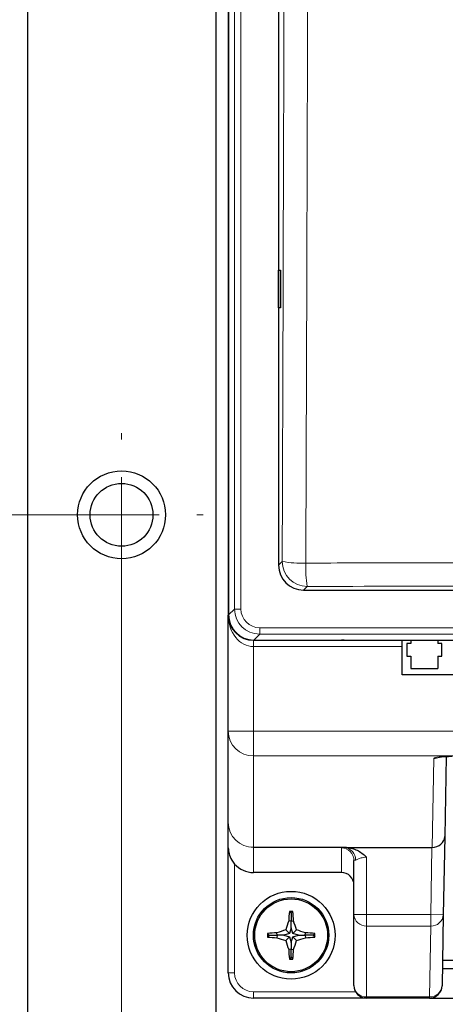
# Model space of a CAD drawing. Header units: millimetres. Extents: x 5 to 418, y 2 to 292.
# Tile 3 of 38: x 96 to 113, y 100 to 139. Entities that reach past the tile are written whole.
import ezdxf

# ---------------------------------------------------------------- set-up
doc = ezdxf.new("R2010")
doc.units = ezdxf.units.MM
doc.styles.add('SLDTEXTSTYLE0', font='TXT', dxfattribs={"width": 0.605})
doc.dimstyles.new('SLDDIMSTYLE0', dxfattribs={"dimtxt": 3.5, "dimasz": 3.5, "dimexe": 0, "dimexo": 0.0625, "dimgap": 0.875, "dimtad": 1, "dimlfac": 2, "dimrnd": 1e-09, "dimzin": 12, "dimdsep": 46, "dimtxsty": 'SLDTEXTSTYLE0', "dimsah": 1, "dimcen": 0.09, "dimadec": 0, "dimazin": 3, "dimtfac": 1, "dimtofl": 0, "dimtmove": 0, "dimatfit": 3, "dimfxl": 1, "dimfrac": 2, "dimtolj": 1, "dimtzin": 12, "dimarcsym": 0})

# ---------------------------------------------------------------- blocks, each defined once
blk = doc.blocks.new('_D')
at = {"color": 7, "linetype": 'Continuous', "lineweight": 0}
for p, q in [((100.328, 119.002), (100.328, 70.18)), ((172.828, 119.002), (172.828, 70.18)), ((100.328, 71.18), (172.828, 71.18))]:
    blk.add_line(p, q, dxfattribs=at)
at = {"color": 7, "linetype": 'Continuous', "lineweight": 18}
for points in [[(100.328, 71.18), (103.828, 70.72), (103.828, 71.64)], [(172.828, 71.18), (169.328, 71.64), (169.328, 70.72)]]:
    blk.add_solid(points, dxfattribs=at)
at = {"color": 7, "linetype": 'Continuous', "lineweight": 18, "insert": (132.568, 75.692), "char_height": 3.5, "attachment_point": 1, "style": 'SLDTEXTSTYLE0'}
blk.add_mtext('145', dxfattribs=at)
blk = doc.blocks.new('_D_2')
at = {"color": 7, "linetype": 'Continuous', "lineweight": 0}
for p, q in [((97.078, 119.002), (52.248, 119.002)), ((53.248, 87.502), (53.248, 119.002)), ((133.328, 87.502), (52.248, 87.502))]:
    blk.add_line(p, q, dxfattribs=at)
at = {"color": 7, "linetype": 'Continuous', "lineweight": 18}
for points in [[(53.248, 119.002), (52.788, 115.502), (53.708, 115.502)], [(53.248, 87.502), (53.708, 91.002), (52.788, 91.002)]]:
    blk.add_solid(points, dxfattribs=at)
at = {"color": 7, "linetype": 'Continuous', "lineweight": 18, "insert": (48.736, 100.578), "char_height": 3.5, "attachment_point": 1, "rotation": 90, "style": 'SLDTEXTSTYLE0'}
blk.add_mtext('63', dxfattribs=at)
blk = doc.blocks.new('_D_3')
at = {"color": 7, "linetype": 'Continuous', "lineweight": 0}
for p, q in [((100.328, 209.002), (52.248, 209.002)), ((53.248, 119.002), (53.248, 209.002)), ((100.328, 119.002), (52.248, 119.002))]:
    blk.add_line(p, q, dxfattribs=at)
at = {"color": 7, "linetype": 'Continuous', "lineweight": 18}
for points in [[(53.248, 209.002), (52.788, 205.502), (53.708, 205.502)], [(53.248, 119.002), (53.708, 122.502), (52.788, 122.502)]]:
    blk.add_solid(points, dxfattribs=at)
at = {"color": 7, "linetype": 'Continuous', "lineweight": 18, "insert": (48.736, 159.991), "char_height": 3.5, "attachment_point": 1, "rotation": 90, "style": 'SLDTEXTSTYLE0'}
blk.add_mtext('180', dxfattribs=at)
blk = doc.blocks.new('SW_CENTERMARKSYMBOL_1')
at = {"color": 0, "linetype": 'Continuous', "lineweight": 18}
for p, q in [((0, 3), (0, 3.25)), ((0, 0), (0, 1.5)), ((-3, 0), (-3.25, 0)), ((0, 0), (-1.5, 0)), ((0, 0), (0, -1.5)), ((0, 0), (1.5, 0)), ((3, 0), (3.25, 0)), ((0, -3), (0, -3.25))]:
    blk.add_line(p, q, dxfattribs=at)

msp = doc.modelspace()

# ---------------------------------------------------------------- linework, layer by layer
at = {"color": 7, "linetype": 'Continuous', "lineweight": 25}
for p, q in [((96.578, 244.2518), (96.578, 83.7518)), ((104.078, 235.5018), (104.078, 92.5018)), ((104.578, 222.5018), (104.578, 115.0018)), ((104.5911, 222.5018), (104.5911, 115.0135)), ((106.578, 184.8192), (106.578, 117.0004)), ((106.5807, 128.7518), (106.6567, 128.7532)), ((106.5807, 127.2517), (106.5807, 128.7518)), ((106.6567, 128.7532), (106.6567, 127.2504)), ((106.6567, 127.2504), (106.5807, 127.2517)), ((107.5767, 116.0018), (165.5794, 116.0018)), ((104.578, 110.3872), (104.578, 115.0018)), ((105.578, 114.0018), (109.078, 114.0018)), ((105.5898, 114.0149), (167.5663, 114.0149)), ((109.078, 114.0149), (109.078, 114.0018)), ((109.1871, 114.0018), (109.078, 114.0018)), ((109.1871, 114.0149), (109.1871, 114.0018)), ((109.1871, 114.0018), (111.503, 114.0018)), ((111.503, 112.6268), (111.503, 114.0149)), ((111.8405, 113.8768), (111.678, 113.8768)), ((111.678, 113.8768), (111.678, 113.3768)), ((111.8405, 114.0149), (111.8405, 113.8768)), ((112.9155, 114.0149), (112.9155, 113.8768)), ((113.078, 113.8768), (112.9155, 113.8768)), ((113.078, 113.3768), (113.078, 113.8768)), ((111.678, 113.3768), (111.8405, 113.3768)), ((111.8405, 113.3768), (111.8405, 112.8768)), ((112.9155, 113.3768), (112.9155, 112.8768)), ((112.9155, 113.3768), (113.078, 113.3768)), ((113.7778, 112.6268), (111.503, 112.6268)), ((111.8405, 112.8768), (112.9155, 112.8768)), ((104.578, 106.7491), (104.578, 110.3872)), ((113.246, 109.3757), (113.1903, 106.1858)), ((104.578, 105.7419), (104.578, 106.7491)), ((113.1903, 106.1858), (113.1359, 103.068)), ((104.578, 100.7518), (104.578, 105.7419)), ((109.2725, 105.7518), (112.6827, 105.7518)), ((109.578, 103.0767), (109.578, 105.2296)), ((109.078, 104.7518), (105.578, 104.7518)), ((107.078, 103.1268), (107.0077, 103.1971)), ((107.078, 103.1268), (107.1483, 103.1971)), ((107.078, 102.8077), (106.9815, 102.8217)), ((107.078, 103.1268), (107.078, 102.8077)), ((107.078, 102.8077), (107.1745, 102.8217)), ((107.078, 102.5418), (107.078, 102.8077)), ((109.578, 100.2518), (109.578, 103.0767)), ((113.1359, 103.068), (113.0866, 100.2431)), ((107.0114, 102.3184), (106.864, 102.4659)), ((107.078, 102.5418), (107.0114, 102.3184)), ((107.1446, 102.3184), (107.078, 102.5418)), ((107.1446, 102.3184), (107.2921, 102.4659)), ((106.203, 102.2518), (106.1327, 102.3221)), ((106.203, 102.2518), (106.1327, 102.1815)), ((106.203, 102.2518), (106.5222, 102.2518)), ((106.5222, 102.2518), (106.5081, 102.3483)), ((106.5222, 102.2518), (106.5081, 102.1553)), ((106.788, 102.2518), (106.5222, 102.2518)), ((107.0114, 102.3184), (106.788, 102.2518)), ((106.788, 102.2518), (107.0114, 102.1852)), ((107.0114, 102.1852), (106.864, 102.0377)), ((107.0114, 102.1852), (107.078, 101.9618)), ((107.078, 101.9618), (107.1446, 102.1852)), ((107.3681, 102.2518), (107.1446, 102.3184)), ((107.1446, 102.1852), (107.3681, 102.2518)), ((107.1446, 102.1852), (107.2921, 102.0377)), ((107.3681, 102.2518), (107.6339, 102.2518)), ((107.6339, 102.2518), (107.648, 102.3483)), ((107.6339, 102.2518), (107.648, 102.1553)), ((107.953, 102.2518), (107.6339, 102.2518)), ((107.953, 102.2518), (108.0233, 102.3221)), ((107.953, 102.2518), (108.0233, 102.1815)), ((107.078, 101.6959), (106.9815, 101.6818)), ((107.078, 101.9618), (107.078, 101.6959)), ((107.078, 101.6959), (107.1745, 101.6818)), ((107.078, 101.3768), (107.078, 101.6959)), ((107.078, 101.3768), (107.0077, 101.3065)), ((107.078, 101.3768), (107.1483, 101.3065)), ((113.703, 101.2518), (113.1042, 101.2518)), ((160.0578, 100.9092), (113.0982, 100.9092)), ((110.078, 99.7518), (105.578, 99.7518)), ((112.5867, 99.7518), (110.078, 99.7518)), ((112.5867, 99.7518), (160.5694, 99.7518))]:
    msp.add_line(p, q, dxfattribs=at)
at = {"color": 7, "linetype": 'Continuous', "lineweight": 18}
for p, q in [((104.8277, 115.25), (104.8277, 222.5018)), ((105.0773, 222.5018), (105.0773, 115.25)), ((106.578, 117.0004), (106.7237, 117.1461)), ((107.7223, 116.1474), (107.5767, 116.0018)), ((104.5911, 115.0135), (104.8277, 115.25)), ((104.8277, 115.25), (105.0773, 115.25)), ((105.8263, 114.2514), (105.5898, 114.0149)), ((105.8263, 114.5011), (167.3298, 114.5011)), ((105.8263, 114.2514), (105.8263, 114.5011)), ((167.3298, 114.2514), (105.8263, 114.2514)), ((105.578, 114.0018), (105.578, 113.7518)), ((111.503, 113.7518), (105.578, 113.7518)), ((105.578, 113.7518), (105.578, 110.3872)), ((104.578, 110.3872), (105.578, 110.3872)), ((105.578, 110.3872), (131.828, 110.3872)), ((105.578, 109.3946), (105.578, 110.3872)), ((105.578, 109.3946), (105.578, 105.7565)), ((131.828, 109.3946), (105.578, 109.3946)), ((112.6914, 105.7518), (112.7532, 109.2958)), ((105.578, 105.7565), (109.2774, 105.7565)), ((105.578, 105.7501), (105.578, 105.7565)), ((109.2023, 105.7501), (105.578, 105.7501)), ((105.578, 105.7501), (105.578, 104.7518)), ((109.078, 104.7518), (109.078, 105.7291)), ((109.2023, 105.7501), (109.2774, 105.7565)), ((112.636, 103.0767), (112.6827, 105.7518)), ((110.078, 105.3668), (110.078, 103.0767)), ((104.828, 105.0907), (104.828, 100.7518)), ((110.078, 103.0767), (109.578, 103.0767)), ((110.078, 103.0767), (112.636, 103.0767)), ((110.078, 103.0767), (110.078, 102.6198)), ((112.636, 103.0767), (113.1359, 103.068)), ((112.636, 103.0767), (112.636, 102.6198)), ((112.636, 102.6198), (110.078, 102.6198)), ((110.078, 102.6198), (110.078, 99.7949)), ((112.5867, 99.7949), (112.636, 102.6198)), ((104.578, 100.7518), (104.828, 100.7518)), ((105.578, 100.0018), (109.645, 100.0018)), ((105.578, 99.7518), (105.578, 100.0018)), ((110.078, 99.7949), (112.5867, 99.7949)), ((110.078, 99.7949), (110.078, 99.7518)), ((112.5867, 99.7949), (112.5867, 99.7518))]:
    msp.add_line(p, q, dxfattribs=at)
at = {"color": 7, "linetype": 'Continuous', "lineweight": 25}
for centre, radius in [((100.328, 119.0018), 1.75), ((100.328, 119.0018), 1.25), ((107.078, 102.2518), 1.75), ((107.078, 102.2518), 1.5), ((107.078, 102.2518), 1.45)]:
    msp.add_circle(centre, radius, dxfattribs=at)
at = {"color": 7, "linetype": 'Continuous', "lineweight": 18}
for centre, radius, start, end in [((107.4709, 120.9957), 3.9214, 259.01521, 272.81826), ((107.7255, 117.1493), 1.0018, 180.1836, 269.8164), ((112.0799, 116.8892), 4.4202, 177.53897, 189.65999), ((105.5744, 110.3909), 0.9963, 180.21224, 270.21068), ((112.7534, 109.7986), 0.5028, 269.97407, 295.97215), ((105.5744, 106.7528), 0.9963, 180.21224, 270.21068), ((105.5776, 106.7496), 0.9995, 180.02706, 270.02704), ((109.0783, 105.2293), 0.4998, 0.02706, 90.02704), ((109.1567, 105.2685), 0.4838, 357.87921, 84.59421), ((110.0574, 103.0993), 0.4799, 182.69478, 272.46237), ((112.6578, 103.0984), 0.4791, 267.39443, 356.35775), ((105.578, 100.7518), 0.75, 180, 270), ((110.0574, 100.2743), 0.4799, 182.69478, 272.46237), ((112.6085, 100.2735), 0.4791, 267.39443, 356.35775)]:
    msp.add_arc(centre, radius, start, end, dxfattribs=at)
at = {"color": 7, "linetype": 'Continuous', "lineweight": 25}
for centre, radius, start, end in [((105.578, 115.0018), 1, 180, 270), ((117.1685, 102.2992), 10.2003, 174.94981, 177.0634), ((107.078, 91.664), 11.5333, 89.65081, 90.34919), ((96.9876, 102.2992), 10.2003, 2.9366, 5.05019), ((117.5277, 99.1399), 11.1703, 160.75514, 162.67765), ((96.6284, 99.1399), 11.1703, 17.32235, 19.24486), ((110.1899, 91.8022), 11.1703, 107.32235, 109.24486), ((103.9662, 91.8022), 11.1703, 70.75514, 72.67765), ((117.6658, 102.2518), 11.5333, 179.65081, 180.34919), ((107.0307, 92.1614), 10.2003, 92.9366, 95.05019), ((107.0307, 112.3422), 10.2003, 264.94981, 267.0634), ((110.1899, 112.7014), 11.1703, 250.75514, 252.67765), ((117.5277, 105.3636), 11.1703, 197.32235, 199.24486), ((96.6284, 105.3636), 11.1703, 340.75514, 342.67765), ((103.9662, 112.7014), 11.1703, 287.32235, 289.24486), ((107.1254, 92.1614), 10.2003, 84.94981, 87.0634), ((107.1254, 112.3422), 10.2003, 272.9366, 275.05019), ((96.4903, 102.2518), 11.5333, 359.65081, 0.34919), ((117.1685, 102.2044), 10.2003, 182.9366, 185.05019), ((96.9876, 102.2044), 10.2003, 354.94981, 357.0634), ((107.078, 112.8395), 11.5333, 269.65081, 270.34919), ((105.578, 100.7518), 1, 180, 270), ((110.078, 100.2518), 0.5, 180, 270), ((112.5867, 100.2518), 0.5, 270, 359)]:
    msp.add_arc(centre, radius, start, end, dxfattribs=at)
for centre, major_axis, ratio, start_param, end_param in [((107.5794, 117.0032), (-0.709, -0.709), 0.9972647, 5.4991567, 7.0672139), ((105.5925, 115.0163), (-0.709, -0.709), 0.9972647, 5.4991567, 7.0672139), ((112.6904, 106.1945), (0.4999, -0.0087), 0.8854411, 4.7297139, 6.2831853), ((112.6816, 105.6908), (0.5001, 0.0001), 0.1219321, 1.5513109, 1.5686359), ((105.578, 105.7527), (0, -1.0009), 0.9990562, 5.4351232, 6.2831853), ((109.078, 104.2513), (0, -0.5005), 0.9990562, 1.5707963, 3.1415927)]:
    msp.add_ellipse(centre, major_axis=major_axis, ratio=ratio, start_param=start_param, end_param=end_param, dxfattribs=at)
at = {"color": 7, "linetype": 'Continuous', "lineweight": 18}
for centre, major_axis, ratio, start_param, end_param in [((105.578, 115.0018), (0, 1.25), 0.8, 1.5707963, 3.1415927), ((105.8283, 115.2521), (0.7081, 0.7081), 0.9986286, 2.357564, 3.9256213), ((105.8283, 115.2521), (-0.5318, -0.5318), 0.9972647, 5.4991567, 7.0672139), ((113.4939, 109.2956), (0.7406, 0), 0.1219515, 1.5707963, 3.139464), ((110.078, 105.7291), (1, 0), 0.0434783, 2.6377604, 3.1415927), ((110.078, 105.2296), (0.5, 0), 0.0869565, 2.6377604, 3.1415927)]:
    msp.add_ellipse(centre, major_axis=major_axis, ratio=ratio, start_param=start_param, end_param=end_param, dxfattribs=at)
for points, knots in [([(106.7237, 117.1461), (106.7575, 127.4417), (106.825, 148.037), (106.8601, 168.6618), (106.8777, 178.9763)], [0, 0, 0, 0, 0.49989972, 1, 1, 1, 1]), ([(107.8182, 178.9489), (107.8173, 178.2825), (107.8124, 174.9505), (107.7892, 160.9569), (107.7439, 140.9922), (107.686, 123.7127), (107.6637, 117.079)], [0, 0, 0, 0, 0.03228756, 0.16143818, 0.67806661, 1, 1, 1, 1]), ([(107.6637, 117.079), (108.3293, 117.081), (111.6571, 117.091), (120.3186, 117.1121), (133.6578, 117.1274), (149.6148, 117.1203), (160.2189, 117.0927), (165.4923, 117.079)], [0, 0, 0, 0, 0.03456624, 0.17283554, 0.44954959, 0.72626364, 1, 1, 1, 1]), ([(165.4337, 116.1474), (160.6381, 116.1602), (151.0426, 116.1856), (136.6158, 116.1952), (122.168, 116.1857), (112.539, 116.1602), (107.7223, 116.1474)], [0, 0, 0, 0, 0.2494553, 0.4991275, 0.7494542, 1, 1, 1, 1]), ([(110.078, 105.3668), (110.0336, 105.3637), (109.931, 105.3565), (109.7903, 105.3051), (109.6922, 105.2622), (109.6512, 105.253), (109.6402, 105.2506)], [0, 0, 0, 0, 0.2431418, 0.562518, 0.8817845, 1, 1, 1, 1])]:
    msp.add_open_spline(points, degree=3, knots=knots, dxfattribs=at)
at = {"color": 7, "linetype": 'Continuous', "lineweight": 25}
for points, knots in [([(112.9509, 109.3468), (112.9513, 109.3469), (112.9523, 109.3472), (112.9864, 109.3539), (113.0625, 109.3638), (113.1999, 109.3752), (113.3558, 109.3814), (113.4596, 109.382), (113.4939, 109.3822)], [0, 0, 0, 0, 0.0678307, 0.1898995, 0.3610574, 0.5897516, 0.8647817, 1, 1, 1, 1]), ([(104.578, 105.7419), (104.578, 105.7405), (104.5781, 105.6607), (104.6, 105.493), (104.6866, 105.2707), (104.7879, 105.1417), (104.828, 105.0907)], [0, 0, 0, 0, 0.00589119, 0.35376168, 0.74407091, 1, 1, 1, 1]), ([(109.2774, 105.7565), (109.2771, 105.7563), (109.2751, 105.7547), (109.2737, 105.7531), (109.2725, 105.7518)], [0, 0, 0, 0, 0.15389288, 1, 1, 1, 1]), ([(109.2725, 105.7518), (109.384, 105.7343), (109.6429, 105.6937), (109.9067, 105.5266), (110.047, 105.3978), (110.0773, 105.3676), (110.078, 105.3668)], [0, 0, 0, 0, 0.3702567, 0.8589669, 0.9965219, 1, 1, 1, 1])]:
    msp.add_open_spline(points, degree=3, knots=knots, dxfattribs=at)

# ---------------------------------------------------------------- block references
at = {"color": 7, "linetype": 'Continuous', "lineweight": 0}
msp.add_blockref('SW_CENTERMARKSYMBOL_1', (100.328, 119.0018), dxfattribs=at)

# ---------------------------------------------------------------- dimensions: what is measured, and where the dimension line sits
at = {"color": 7, "linetype": 'Continuous', "lineweight": 18}
for base, p1, p2, picture, middle in [((53.2479, 209.0018), (100.328, 119.0018), (100.328, 209.0018), '_D_3', (53.2479, 164.0018)), ((53.2479, 119.0018), (133.328, 87.5018), (97.078, 119.0018), '_D_2', (53.2479, 103.2518))]:
    dim = msp.add_linear_dim(base=base, p1=p1, p2=p2, angle=90, dimstyle='SLDDIMSTYLE0', dxfattribs=at)
    dim.commit()
    dim.dimension.update_dxf_attribs({"geometry": picture, "text_midpoint": middle, "dimtype": 160})
dim = msp.add_linear_dim(base=(172.828, 71.1803), p1=(100.328, 119.0018), p2=(172.828, 119.0018), dimstyle='SLDDIMSTYLE0', dxfattribs=at)
dim.commit()
dim.dimension.update_dxf_attribs({"geometry": '_D', "text_midpoint": (136.578, 71.1803), "dimtype": 160})

doc.saveas('drawing.dxf')
